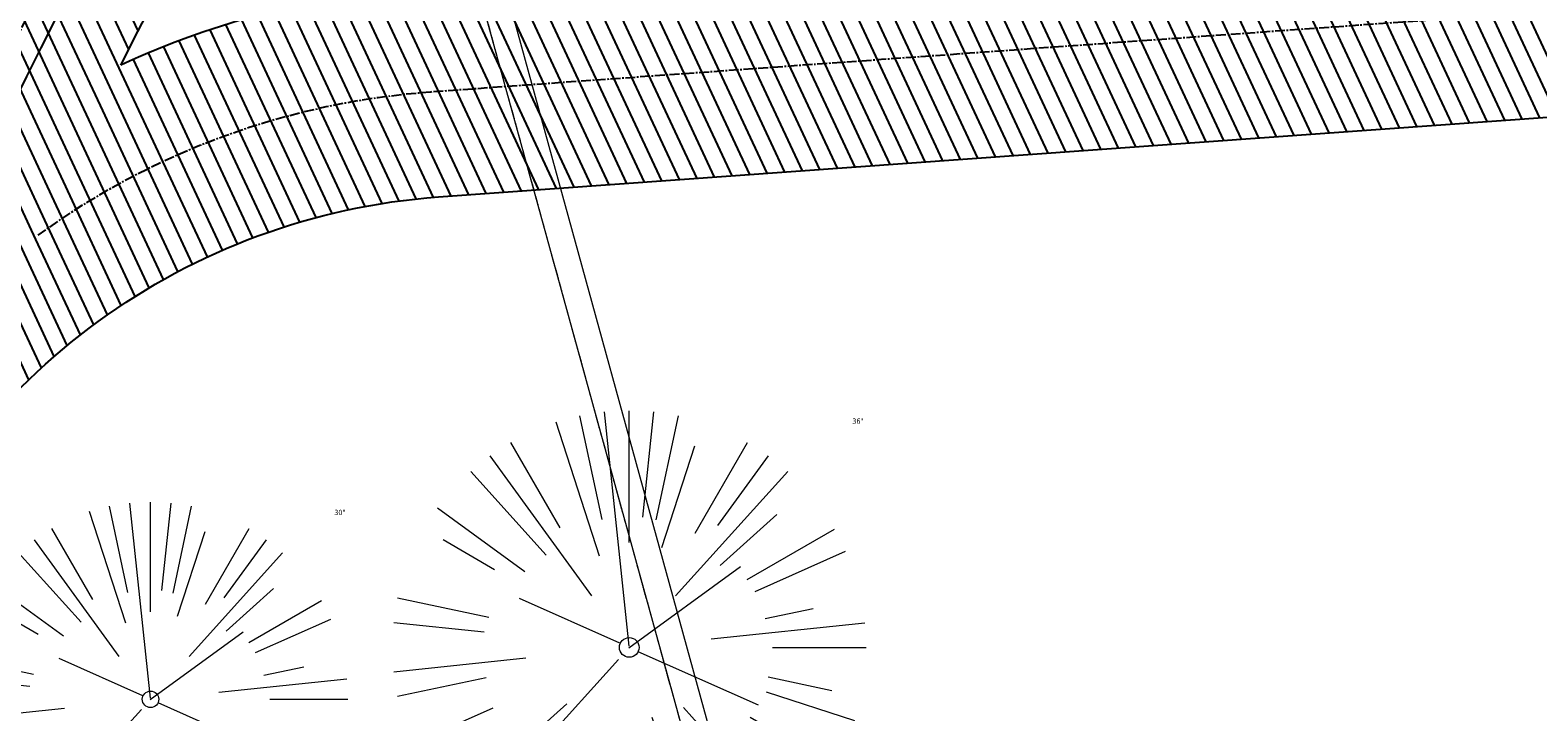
# Model space of a CAD drawing. Header units: feet. Extents: x 1133447 to 1140710, y 647622 to 649877.
# Tile 35 of 84: x 1134603 to 1134717, y 648955 to 649007. Entities that reach past the tile are written whole.
import ezdxf
from ezdxf.lldxf.tags import DXFTag

# ---------------------------------------------------------------- set-up
doc = ezdxf.new("R2010")
doc.units = ezdxf.units.FT
doc.header["$MEASUREMENT"] = 0
doc.linetypes.add('CENTER2', pattern=[1.125, 0.75, -0.125, 0.125, -0.125])
doc.linetypes.add('PHANTOM2', pattern=[1.25, 0.625, -0.125, 0.125, -0.125, 0.125, -0.125])
for name, color, linetype in [('C-PRKG-ASPH', 8, 'Continuous'), ('C-ROAD-ASPHALT', 1, 'Continuous'), ('C-ROAD-CNTR', 1, 'CENTER2'), ('C-UTIL-WATER-MEP', 7, 'WATER (.5x)'), ('G-XREF', 7, 'Continuous')]:
    doc.layers.add(name, color=color, linetype=linetype)
for name, color, linetype, lineweight in [('V-SITE-VEGE', 8, 'Continuous', 18), ('V-SITE-VEGE-TEXT', 8, 'Continuous', 18), ('V-UTIL-WATR-LINE', 8, 'WATER', 15)]:
    doc.layers.add(name, color=color, linetype=linetype, lineweight=lineweight)
doc.styles.add('SEI-Dim & Leader', font='tahoma.ttf')
doc.styles.get("Standard").update_dxf_attribs({"font": 'arial.ttf'})
tags = doc.linetypes.add('WATER', pattern='A,1.5,-0.2,["W",Standard,S=0.08,R=0,X=-0.1,Y=-0.04],-0.05', length=1.75).pattern_tags.tags
tags[6] = DXFTag(74, 10)
tags = doc.linetypes.add('WATER (.5x)', pattern='A,0.75,-0.2,["W",Standard,S=0.08,R=0,X=-0.1,Y=-0.04],-0.05', length=1).pattern_tags.tags
tags[6] = DXFTag(74, 10)
pattern_1 = [(115, (0, 0), (-1.132884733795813, -0.5282728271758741), [])]

# ---------------------------------------------------------------- blocks, each defined once
blk = doc.blocks.new('V-SITE-VEGE-Coniferious Tree 2')
at = {"color": 0, "linetype": 'ByBlock'}
for p, q in [((-0.0574950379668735, 0.2703678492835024), (-0.1039851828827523, 0.4890788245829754)), ((-0.0003172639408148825, 0.0025937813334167), (-0.05229705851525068, 0.4972664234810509)), ((-3.601054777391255e-05, 0.2219193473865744), (-3.601054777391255e-05, 0.5000060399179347)), ((0.02890183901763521, 0.2753366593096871), (0.05222503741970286, 0.4972664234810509)), ((0.0571938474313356, 0.2692740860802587), (0.1039131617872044, 0.4890788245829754)), ((-0.06264093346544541, 0.1926377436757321), (-0.1545378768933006, 0.4755369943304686)), ((-0.1460065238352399, 0.2528363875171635), (-0.2500390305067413, 0.4330260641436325)), ((0.06850648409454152, 0.2109817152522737), (0.1382469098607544, 0.425630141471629)), ((0.139142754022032, 0.2410654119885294), (0.2499670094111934, 0.4330260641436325)), ((-0.07913071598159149, 0.1088658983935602), (-0.2939353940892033, 0.4045257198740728)), ((0.1868724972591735, 0.2572635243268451), (0.2938633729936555, 0.4045257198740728)), ((-0.1756943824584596, 0.1950752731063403), (-0.3346129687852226, 0.3715878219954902)), ((0.09777767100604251, 0.108636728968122), (0.3345409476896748, 0.3715878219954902)), ((-0.2201011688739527, 0.1598873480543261), (-0.4045617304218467, 0.2938993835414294)), ((0.1919663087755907, 0.1728666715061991), (0.3115823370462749, 0.2805763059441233)), ((-0.2844040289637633, 0.1641894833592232), (-0.393144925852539, 0.2269610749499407)), ((0.2487690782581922, 0.143647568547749), (0.4329900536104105, 0.2500030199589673)), ((0.2658942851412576, 0.1183972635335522), (0.4567507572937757, 0.2033670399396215)), ((-0.0009318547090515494, -0.0006770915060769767), (0.2349564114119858, 0.1707208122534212)), ((-0.2961437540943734, 0.06292784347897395), (-0.4891148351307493, 0.1039491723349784)), ((-0.01992166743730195, 0.008854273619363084), (-0.2318825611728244, 0.1032199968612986)), ((0.2872695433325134, 0.06106323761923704), (0.3884790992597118, 0.08257391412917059)), ((-0.3060292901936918, 0.03215663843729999), (-0.4973024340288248, 0.05226104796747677)), ((0.173080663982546, 0.01818771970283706), (0.497230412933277, 0.05226104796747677)), ((0.3024988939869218, 0), (0.4999700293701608, 0)), ((-0.2182782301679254, -0.02292736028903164), (-0.4973024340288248, -0.05226104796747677)), ((-0.02300503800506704, -0.02554197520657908), (-0.2137781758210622, -0.2373882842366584)), ((0.01849546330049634, -0.008260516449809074), (0.2719985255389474, -0.1211160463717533)), ((0.2936342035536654, -0.06241742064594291), (0.4274066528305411, -0.09084484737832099)), ((-0.302185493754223, -0.0642195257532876), (-0.4891148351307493, -0.1039491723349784)), ((0.2891445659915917, -0.09395946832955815), (0.4755009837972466, -0.1545018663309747)), ((-0.1320480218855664, -0.1188660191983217), (-0.3716238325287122, -0.3345769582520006)), ((0.1143820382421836, -0.1271057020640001), (0.2718110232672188, -0.301920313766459)), ((-0.2881436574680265, -0.1282723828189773), (-0.4568227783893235, -0.2033670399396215)), ((0.04781873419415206, -0.1473038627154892), (0.1192466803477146, -0.3671294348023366)), ((0.2555295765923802, -0.1475434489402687), (0.4329900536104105, -0.2500030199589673)), ((-0.254528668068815, -0.1848980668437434), (-0.4045617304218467, -0.2938993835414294)), ((0.2253521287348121, -0.2029399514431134), (0.3715518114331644, -0.3345769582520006)), ((-0.1842986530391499, -0.2536176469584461), (-0.2766747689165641, -0.3807650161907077)), ((0.1131111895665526, -0.2541280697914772), (0.2033310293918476, -0.4567867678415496)), ((0.1688618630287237, -0.2324611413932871), (0.2938633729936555, -0.4045257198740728)), ((-0.1213812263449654, -0.2725449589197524), (-0.1855903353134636, -0.4167758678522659)), ((-0.09098502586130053, -0.2799408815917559), (-0.1545378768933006, -0.4755369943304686)), ((-0.02966136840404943, -0.2817638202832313), (-0.04434904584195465, -0.4216092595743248)), ((-3.601054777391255e-05, -0.2817638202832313), (-3.601054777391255e-05, -0.5000060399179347)), ((0.06104806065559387, -0.2873055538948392), (0.1039131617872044, -0.4890788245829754))]:
    blk.add_line(p, q, dxfattribs=at)
blk.add_circle((-3.601054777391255e-05, 0), 0.02083358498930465)
blk = doc.blocks.new('C_XBASE-PACTOLA_02403811')
at = {"layer": 'V-UTIL-WATR-LINE', "flags": 128}
blk.add_lwpolyline([(1134858.557610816, 648010.4898877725), (1134826.551, 648169.775), (1134826.363, 648170.821), (1134717.163755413, 648725.1374681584), (1134629.625, 649043.227), (1134625.054, 649060.913), (1134616.072228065, 649112.68400944), (1134604.908, 649127.2305)], dxfattribs=at)
at = {"layer": 'V-UTIL-WATR-LINE', "ltscale": 0.75, "flags": 128}
blk.add_lwpolyline([(1134856.596804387, 648010.0958850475), (1134824.586161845, 648169.4010616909), (1134824.397491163, 648170.4507932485), (1134715.215787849, 648724.6782185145), (1134627.692539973, 649042.7114006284), (1134623.097313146, 649060.4911384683), (1134614.185837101, 649111.8569618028), (1134603.321415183, 649126.0128183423)], dxfattribs=at)
at = {"layer": 'V-UTIL-WATR-LINE', "linetype": 'PHANTOM2', "ltscale": 0.75, "flags": 128}
blk.add_lwpolyline([(1134856.596804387, 648010.0958850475), (1134824.586161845, 648169.4010616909), (1134824.397491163, 648170.4507932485), (1134715.215787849, 648724.6782185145), (1134627.692539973, 649042.7114006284), (1134623.097313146, 649060.4911384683), (1134614.185837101, 649111.8569618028), (1134603.321415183, 649126.0128183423)], dxfattribs=at)
at = {"layer": 'V-SITE-VEGE'}
for p, xscale, yscale, zscale in [((1134648.15, 648959.904), 35.99956513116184, 35.99956513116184, 35.99956513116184), ((1134611.771, 648955.961), 29.99963760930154, 29.99963760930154, 29.99963760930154)]:
    blk.add_blockref('V-SITE-VEGE-Coniferious Tree 2', p, dxfattribs=dict(at, xscale=xscale, yscale=yscale, zscale=zscale))
at = {"layer": 'V-SITE-VEGE-TEXT', "char_height": 0.4, "attachment_point": 7, "style": 'SEI-Dim & Leader'}
for s, insert in [('36"', (1134665.1006875, 648976.904)), ('30"', (1134625.72990625, 648969.961))]:
    blk.add_mtext(s, dxfattribs=dict(at, insert=insert))
blk = doc.blocks.new('C_PBASE-PACTOLA_02403811')
at = {"layer": 'C-ROAD-ASPHALT'}
for points in [[(1134609.502741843, 649004.1715281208, -0.08481675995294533), (1134717.918854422, 649151.0643979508), (1134791.743864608, 649222.0439889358, -0.04164346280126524), (1134816.518779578, 649242.1816391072), (1134837.543218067, 649256.5428028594, -0.2654684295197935), (1134923.566161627, 649263.4658695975), (1134945.862647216, 649253.0055803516, -0.03670103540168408), (1135008.742528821, 649217.6654234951), (1135070.901654, 649176.4593855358, -0.3025232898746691), (1135097.532652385, 649113.0929439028), (1135091.831089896, 649083.3959326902, -0.0492726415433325), (1135086.690765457, 649066.0532714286), (1135029.43531187, 648925.4119419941, -0.009218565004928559), (1135022.286728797, 648908.7392420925), (1134970.105907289, 648792.9779079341, 0.09466954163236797), (1134957.786175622, 648834.7349342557), (1134921.92741579, 648904.3472810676, 0.300313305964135), (1134722.086161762, 649016.5601342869), (1134632.500993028, 649010.1122188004, 0.09071439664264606)], [(1134633.649625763, 648994.1535019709), (1134723.234794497, 649000.6014174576, -0.3003133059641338), (1134907.703644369, 648897.0203221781), (1134943.5624042, 648827.4079753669, -0.2429416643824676), (1134943.472635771, 648735.6471404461, -0.01448214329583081), (1134938.281078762, 648725.8872446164), (1134902.771388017, 648660.9021647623, -0.1112368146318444), (1134861.541195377, 648614.0501326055), (1134757.483908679, 648538.5664206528, 0.1783965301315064), (1134706.299016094, 648462.144128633, -0.4786295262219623), (1134656.994557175, 648438.877100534, -0.1281532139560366), (1134626.710174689, 648464.732186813), (1134623.062749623, 648469.9579645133, -0.1042089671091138), (1134584.046954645, 648561.8052956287), (1134566.403948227, 648651.5934078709, -0.01381007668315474), (1134561.903038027, 648678.391101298), (1134552.825444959, 648743.3771249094, -0.09433329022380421), (1134558.209758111, 648852.4537669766), (1134566.77306571, 648887.8397463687, -0.03644235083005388), (1134590.864287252, 648962.9741265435, -0.2864198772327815)]]:
    blk.add_lwpolyline(points, format="xyb", close=True, dxfattribs=at)
at = {"layer": 'C-ROAD-CNTR', "flags": 128}
blk.add_lwpolyline([(1134682.815781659, 648422.2458494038), (1134669.21986276, 648425.8462855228, -0.1774687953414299), (1134620.150062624, 648460.1534391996), (1134616.502637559, 648465.3792168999, -0.1042089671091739), (1134576.197064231, 648560.2628234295), (1134558.554057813, 648650.0509356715, -0.01381007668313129), (1134553.979962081, 648677.2843639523), (1134544.902369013, 648742.2703875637, -0.09433329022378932), (1134550.434197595, 648854.3354307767), (1134558.997505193, 648889.7214101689, -0.1428635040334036), (1134712.374228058, 649156.8312964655), (1134786.199238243, 649227.8108874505, -0.04164346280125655), (1134812.006441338, 649248.7876063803), (1134833.030879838, 649263.1487701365, -0.2654684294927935), (1134926.96397912, 649270.7084407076), (1134949.260464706, 649260.2481514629, -0.03670103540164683), (1135013.162783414, 649224.3333579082), (1135075.321908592, 649183.1273199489, -0.3025232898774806), (1135105.389164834, 649111.5845632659), (1135099.687602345, 649081.8875520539, -0.04927264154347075), (1135094.100293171, 649063.036833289), (1135036.844839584, 648922.3955038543, -0.009218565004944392), (1135029.58001939, 648905.4517031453), (1134962.363987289, 648756.3352782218, -0.01915469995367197), (1134945.301367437, 648722.0511597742), (1134909.791676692, 648657.06607992, -0.111236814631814), (1134866.238656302, 648607.5744966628), (1134762.181369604, 648532.0907847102, 0.3229446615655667), (1134716.395894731, 648393.2215671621), (1134719.721086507, 648382.7059234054, -0.1714240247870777), (1134715.287797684, 648249.5554414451), (1134707.163513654, 648228.7837741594, -0.02272318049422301), (1134688.713657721, 648187.2766264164, 0.05045028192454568), (1134653.344169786, 648094.1277041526)], format="xyb", dxfattribs=at)
at = {"layer": 'C-ROAD-CNTR'}
blk.add_lwpolyline([(1134962.526130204, 648776.1624366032, 0.132307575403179), (1134950.674289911, 648831.0714548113), (1134914.815530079, 648900.683801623, 0.3003133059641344), (1134722.66047813, 649008.5807758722), (1134633.075309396, 649002.1328603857, 0.139697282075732), (1134603.207227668, 648991.2487918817)], format="xyb", dxfattribs=at)
at = {"layer": 'C-UTIL-WATER-MEP', "flags": 128}
for points in [[(1134713.292159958, 648416.2441137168), (1134669.731849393, 648427.7796426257, -0.1774687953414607), (1134621.79009064, 648461.2981261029), (1134618.142665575, 648466.5239038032, -0.1042089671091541), (1134578.159536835, 648560.6484414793), (1134560.516530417, 648650.4365537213, -0.01381007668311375), (1134555.960731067, 648677.5610482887), (1134546.883138, 648742.5470719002, -0.09433329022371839), (1134552.378087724, 648853.8650148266), (1134560.941395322, 648889.2509942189, -0.1428635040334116), (1134713.760384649, 649155.3895718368), (1134787.585394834, 649226.3691628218, -0.04164346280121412), (1134813.134525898, 649247.1361145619), (1134834.158964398, 649261.4972783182, -0.2654684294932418), (1134926.114524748, 649268.8977979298), (1134948.411010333, 649258.437508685, -0.03670103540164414), (1135012.057719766, 649222.6663743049), (1135074.216844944, 649181.4603363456, -0.302523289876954), (1135103.425036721, 649111.961658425), (1135097.723474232, 649082.264647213, -0.04927264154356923), (1135092.247911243, 649063.7909428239), (1135034.992457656, 648923.1496133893, -0.009218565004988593), (1135027.756696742, 648906.273587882), (1134960.540664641, 648757.1571629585, -0.01915469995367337), (1134943.546295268, 648723.0101809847), (1134908.036604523, 648658.0251011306, -0.1112368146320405), (1134865.064291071, 648609.1934056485), (1134761.007004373, 648533.7096936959, 0.1574684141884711), (1134714.965670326, 648470.6755079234, 0.1574684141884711)], [(1134709.845560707, 648413.0189530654), (1134668.707876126, 648423.9129284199, -0.1774687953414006), (1134618.510034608, 648459.0087522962), (1134614.862609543, 648464.2345299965, -0.1042089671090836), (1134574.234591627, 648559.8772053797), (1134556.591585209, 648649.6653176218, -0.01381007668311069), (1134551.999193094, 648677.0076796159), (1134542.921600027, 648741.9937032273, -0.09433329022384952), (1134548.490307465, 648854.8058467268), (1134557.053615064, 648890.191826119, -0.0889232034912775), (1134635.562402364, 649068.4731093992, -0.07678502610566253)]]:
    blk.add_lwpolyline(points, format="xyb", dxfattribs=at)
at = {"layer": 'Defpoints'}
blk.add_lwpolyline([(1134557.394969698, 648914.8990641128, -0.07364263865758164), (1134625.196538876, 649063.660236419, -0.06474752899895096)], format="xyb", dxfattribs=at)
blk = doc.blocks.new('C_PHTCH-PACTOLA_02403811')
at = {"layer": 'C-PRKG-ASPH'}
h = blk.add_hatch(dxfattribs=at)
h.set_pattern_fill('ANSI31', color=256, scale=10, angle=70)
h.set_pattern_definition(pattern_1)
edge = h.paths.add_edge_path(flags=16)
edge.add_arc((1135093.567290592, 648760.3570235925), 541.9999999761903, 143.5703577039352, 153.2664360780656, ccw=False)
edge.add_arc((1135093.567290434, 648760.3570237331), 541.9999997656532, 133.8742793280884, 143.5703577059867, ccw=False)
edge.add_line((1134717.918854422, 649151.0643979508), (1134791.743864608, 649222.0439889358))
edge.add_arc((1134924.814897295, 649083.6384245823), 191.9999999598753, 124.33581191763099, 133.8742793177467, ccw=False)
edge.add_line((1134816.518779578, 649242.1816391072), (1134837.543218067, 649256.5428028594))
edge.add_arc((1134886.614896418, 649184.7029087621), 87.00000000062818, 64.86660358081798, 124.33581191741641, ccw=False)
edge.add_line((1134923.566161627, 649263.4658695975), (1134945.862647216, 649253.0055803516))
edge.add_arc((1134736.896871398, 648807.5874571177), 491.9999999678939, 56.45911934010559, 64.86660355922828, ccw=False)
edge.add_line((1135008.742528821, 649217.6654234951), (1135070.901654, 649176.4593855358))
edge.add_arc((1135036.644680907, 649124.7828938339), 62.00000000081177, -10.868034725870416, 56.45911933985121, ccw=False)
edge.add_line((1135097.532652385, 649113.0929439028), (1135091.831089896, 649083.3959326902))
edge.add_arc((1135001.481196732, 649100.7423100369), 92.00000001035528, 337.8486329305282, 349.13196525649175, ccw=False)
edge.add_line((1135086.690765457, 649066.0532714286), (1135029.43531187, 648925.4119419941))
edge.add_arc((1134573.749357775, 649110.9228871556), 491.9999995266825, 335.73595333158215, 337.84863296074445, ccw=False)
edge.add_line((1135022.286728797, 648908.7392420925), (1134970.105907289, 648792.9779079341))
edge.add_line((1134970.105907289, 648792.9779079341), (1134955.070696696, 648759.622817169))
edge.add_arc((1134506.533324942, 648961.8064625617), 492.0000003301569, 331.3465562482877, 335.7359533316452, ccw=False)
edge.add_line((1134938.281078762, 648725.8872446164), (1134902.771388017, 648660.9021647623))
edge.add_arc((1134778.161263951, 648728.9926705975), 142.0000000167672, 305.95733191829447, 331.34655630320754, ccw=False)
edge.add_line((1134861.541195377, 648614.0501326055), (1134757.483908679, 648538.5664206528))
edge.add_arc((1134835.579196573, 648430.9089730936), 133.0000000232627, 125.9573319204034, 166.4171722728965)
edge.add_arc((1134672.277915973, 648470.363906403), 35.00000000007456, 244.10855969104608, 346.41717227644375, ccw=False)
edge.add_arc((1134691.461854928, 648509.9128519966), 78.95614352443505, 214.9055155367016, 244.1168481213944, ccw=False)
edge.add_line((1134626.710174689, 648464.732186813), (1134623.062749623, 648469.9579645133))
edge.add_arc((1134821.506139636, 648608.4650796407), 241.9999999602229, 191.1167612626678, 214.9138039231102, ccw=False)
edge.add_line((1134584.046954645, 648561.8052956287), (1134566.403948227, 648651.5934078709))
edge.add_arc((1135049.172208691, 648746.4554480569), 491.9999999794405, 187.9519260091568, 191.1167612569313, ccw=False)
edge.add_line((1134561.903038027, 648678.391101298), (1134552.825444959, 648743.3771249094))
edge.add_arc((1134842.017716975, 648783.7730382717), 292.0000000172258, 166.3961174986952, 187.9519260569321, ccw=False)
edge.add_line((1134558.209758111, 648852.4537669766), (1134566.77306571, 648887.8397463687))
edge.add_arc((1135093.567290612, 648760.357023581), 542.0000000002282, 158.0478401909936, 166.396117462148, ccw=False)
edge.add_arc((1135093.567290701, 648760.357023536), 542.0000000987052, 153.2664360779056, 158.0478401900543, ccw=False)
edge = h.paths.add_edge_path()
edge.add_line((1134664.934415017, 648091.0186503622), (1134641.753924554, 648097.236757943))
edge.add_arc((1135131.441785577, 647965.8792352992), 506.9999999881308, 154.1154939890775, 164.9840567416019, ccw=False)
edge.add_arc((1135131.44177555, 647965.8792402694), 506.9999887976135, 153.4314984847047, 154.115493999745, ccw=False)
edge.add_arc((1134241.513528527, 648410.9103548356), 488.0000000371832, 333.4314984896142, 338.6383717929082)
edge.add_line((1134695.987914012, 648233.1548120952), (1134704.112198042, 648253.9264793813))
edge.add_arc((1134529.027803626, 648322.4060737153), 188.0000000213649, 338.6383717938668, 377.1954705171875)
edge.add_arc((1134651.306425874, 648360.2470375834), 60.00000000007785, 17.1954705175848, 74.97265706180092)
edge.add_line((1134666.863224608, 648418.1951696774), (1134661.500576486, 648419.8056636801))
edge.add_arc((1134691.489318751, 648509.9450223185), 94.99699278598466, 223.9418846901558, 251.5980721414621, ccw=False)
edge.add_arc((1134691.535842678, 648509.9839590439), 95.05751145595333, 214.9165962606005, 223.9393241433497, ccw=False)
edge.add_line((1134613.590003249, 648455.5746160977), (1134609.942525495, 648460.8004692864))
edge.add_arc((1134821.506139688, 648608.4650796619), 258.0000000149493, 191.1167612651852, 214.9138039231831, ccw=False)
edge.add_line((1134568.347173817, 648558.7203512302), (1134550.704167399, 648648.5084634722))
edge.add_arc((1135049.172208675, 648746.4554480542), 507.9999999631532, 187.9519260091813, 191.1167612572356, ccw=False)
edge.add_line((1134546.056886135, 648676.177626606), (1134536.979293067, 648741.163650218))
edge.add_arc((1134842.01771694, 648783.7730382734), 307.9999999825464, 166.3961174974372, 187.9519260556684, ccw=False)
edge.add_line((1134542.658637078, 648856.2170945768), (1134551.221944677, 648891.6030739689))
edge.add_arc((1135093.567290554, 648760.3570237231), 557.9999999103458, 163.9213237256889, 166.3961174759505, ccw=False)
edge.add_arc((1134538.177323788, 648920.4382053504), 19.99999999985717, 343.9213237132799, 402.7699397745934)
edge.add_line((1134552.859048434, 648934.0193305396), (1134533.446357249, 648955.005204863))
edge.add_arc((1135093.567290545, 648760.3570234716), 592.9783928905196, 146.0187423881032, 160.8370986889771, ccw=False)
edge.add_line((1134601.857481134, 649091.7855040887), (1134616.582948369, 649064.0343807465))
edge.add_arc((1134620.999668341, 649066.3780071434), 5.000000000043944, 207.9515834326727, 327.0740857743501)
edge.add_arc((1135093.567290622, 648760.3570235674), 558.0000000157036, 133.8742793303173, 147.0740857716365, ccw=False)
edge.add_line((1134706.829601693, 649162.5981949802), (1134780.654611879, 649233.5777859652))
edge.add_arc((1134924.814897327, 649083.6384245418), 208.0000000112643, 124.3358119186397, 133.8742793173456, ccw=False)
edge.add_line((1134807.494103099, 649255.3935736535), (1134828.518541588, 649269.7547374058))
edge.add_arc((1134886.614896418, 649184.7029087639), 102.9999999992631, 64.86660357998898, 124.33581191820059, ccw=False)
edge.add_line((1134930.361796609, 649277.9510118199), (1134952.658282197, 649267.4907225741))
edge.add_arc((1134736.896871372, 648807.5874570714), 508.0000000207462, 56.4591193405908, 64.86660355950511, ccw=False)
edge.add_line((1135017.583038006, 649231.0012923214), (1135079.742163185, 649189.7952543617))
edge.add_arc((1135036.644680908, 649124.782893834), 77.99999999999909, -10.868034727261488, 56.45911934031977, ccw=False)
edge.add_line((1135113.245677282, 649110.0761826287), (1135107.544114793, 649080.3791714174))
edge.add_arc((1135001.481196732, 649100.7423100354), 108.0000000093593, 337.84863293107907, 349.131965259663, ccw=False)
edge.add_line((1135101.509820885, 649060.0203951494), (1135044.254367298, 648919.3790657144))
edge.add_arc((1134573.749357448, 649110.9228872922), 507.9999998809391, 335.7359533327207, 337.84863295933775, ccw=False)
edge.add_line((1135036.873309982, 648902.1641641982), (1134969.657277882, 648753.0477392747))
edge.add_arc((1134506.53332524, 648961.8064624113), 507.9999999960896, 331.346556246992, 335.73595333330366, ccw=False)
edge.add_line((1134952.321656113, 648718.215074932), (1134916.811965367, 648653.2299950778))
edge.add_arc((1134778.161263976, 648728.9926705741), 157.9999999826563, 305.9573319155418, 331.3465563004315, ccw=False)
edge.add_line((1134870.936117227, 648601.0988607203), (1134766.878830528, 648525.6151487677))
edge.add_arc((1134835.579196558, 648430.9089731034), 117.0000000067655, 125.9573319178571, 162.264860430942)
edge.add_arc((1134752.713885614, 648457.4106757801), 29.99999999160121, 162.264860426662, 196.8024120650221)
edge.add_arc((1134835.579196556, 648430.9089731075), 113.0000000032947, 170.9217318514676, 197.5476736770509)
edge.add_line((1134727.837491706, 648396.8395581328), (1134731.162683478, 648386.3239143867))
edge.add_arc((1134529.027802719, 648322.4060734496), 212.0000009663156, 11.340079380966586, 17.54767372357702, ccw=False)
edge.add_arc((1134529.055568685, 648322.403813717), 211.9732215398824, -20.64909134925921, 11.342153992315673, ccw=False)
edge.add_arc((1134759.869013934, 648235.3149369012), 34.72371615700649, 159.1871917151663, 239.4135572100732)
edge.add_line((1134742.200276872, 648205.422593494), (1134709.513, 648185.696))
edge.add_line((1134709.513, 648185.696), (1134698.996135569, 648181.0065459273))
edge.add_arc((1135131.441785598, 647965.8792352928), 483.0000000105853, 153.5511843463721, 164.9840567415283)
h = blk.add_hatch(dxfattribs=at)
h.set_pattern_fill('ANSI31', color=256, scale=10, angle=70)
h.set_pattern_definition(pattern_1)
edge = h.paths.add_edge_path()
edge.add_arc((1134528.118781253, 648951.5747513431), 468.1169545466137, 332.7082799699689, 335.7919468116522)
edge.add_line((1134955.070696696, 648759.622817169), (1134970.105907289, 648792.9779079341))
edge.add_arc((1134854.663832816, 648781.6144823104), 116.0000000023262, 5.621742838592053, 27.25393242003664)
edge.add_line((1134957.786175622, 648834.7349342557), (1134921.92741579, 648904.3472810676))
edge.add_arc((1134737.018387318, 648809.0968155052), 208.0000000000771, 27.25393242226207, 94.11677930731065)
edge.add_line((1134722.086161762, 649016.5601342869), (1134632.500993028, 649010.1122188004))
edge.add_arc((1134637.239103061, 648944.282511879), 66.00000000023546, 94.1167793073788, 114.8502392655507)
edge.add_arc((1135093.567290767, 648760.3570235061), 542.000000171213, 153.2664360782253, 158.047840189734)
edge.add_arc((1134637.23910306, 648944.2825118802), 49.99999999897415, 94.11677930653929, 158.0478401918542, ccw=False)
edge.add_line((1134633.649625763, 648994.1535019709), (1134723.234794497, 649000.6014174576))
edge.add_arc((1134737.018387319, 648809.0968155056), 191.9999999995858, 27.25393242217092, 94.1167793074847, ccw=False)
edge.add_line((1134907.703644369, 648897.0203221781), (1134943.5624042, 648827.4079753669))
edge.add_arc((1134854.663832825, 648781.6144823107), 99.99999999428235, -26.539358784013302, 27.253932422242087, ccw=False)

msp = doc.modelspace()

# ---------------------------------------------------------------- block references
at = {"layer": 'G-XREF'}
msp.add_blockref('C_XBASE-PACTOLA_02403811', (0, 0), dxfattribs=at)

# ---------------------------------------------------------------- next in the draw order: block references
for name in ['C_PBASE-PACTOLA_02403811', 'C_PHTCH-PACTOLA_02403811']:
    msp.add_blockref(name, (0, 0), dxfattribs=at)

doc.saveas('drawing.dxf')
